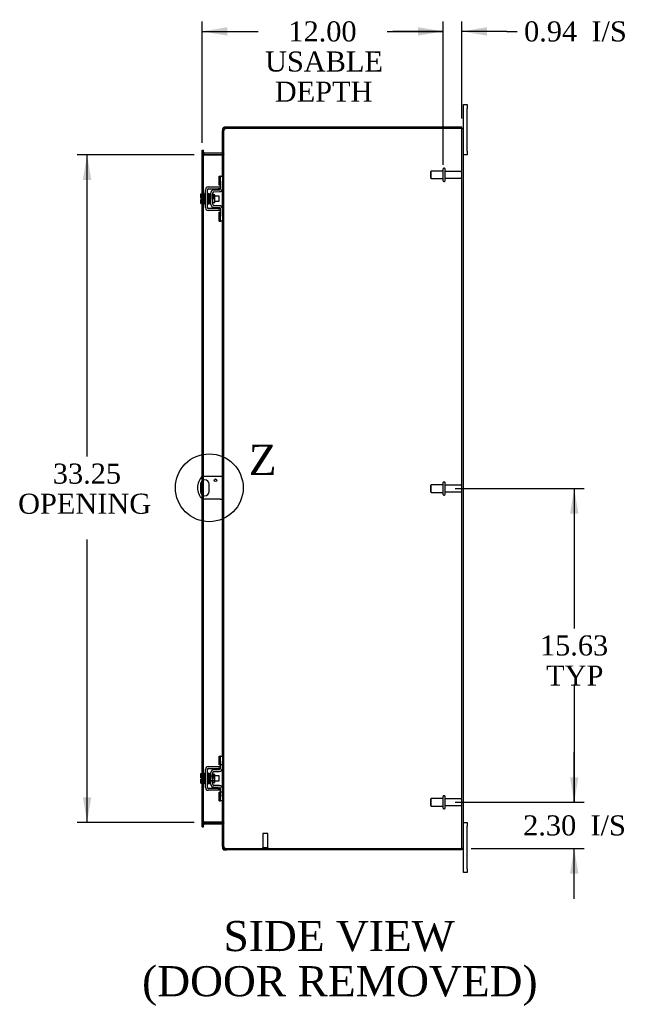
# Model space of a CAD drawing. Header units: inches. Extents: x 6 to 234, y 0 to 156.
# Tile 5 of 8: x 132 to 162, y 55 to 104. Entities that reach past the tile are written whole.
import ezdxf
from ezdxf.enums import TextEntityAlignment as Align
from ezdxf.lldxf.tags import DXFTag

# ---------------------------------------------------------------- set-up
doc = ezdxf.new("R2010")
doc.units = ezdxf.units.IN
doc.header["$MEASUREMENT"] = 0
doc.layers.get('0').update_dxf_attribs({"linetype": 'CONTINUOUS'})
for name, color, linetype in [('COM40153-1', 7, 'CONTINUOUS'), ('COM42667', 7, 'CONTINUOUS'), ('COM42780', 7, 'CONTINUOUS'), ('COM48460', 7, 'CONTINUOUS'), ('COM48509', 7, 'CONTINUOUS'), ('DEFAULT', 7, 'CONTINUOUS'), ('FET07710', 7, 'CONTINUOUS'), ('SCC19011', 7, 'CONTINUOUS'), ('SPR20265', 7, 'CONTINUOUS'), ('STD21878', 7, 'CONTINUOUS'), ('STD26094', 7, 'CONTINUOUS'), ('WAF25035', 7, 'CONTINUOUS')]:
    doc.layers.add(name, color=color, linetype=linetype)
doc.styles.add('SEACAD_TIMES_NEW_ROMAN', font='times.ttf')
tags = doc.linetypes.add('CENTER2', pattern=[1.125, 0.75, -0.125, 0.125, -0.125]).pattern_tags.tags
tags[10:11] = [DXFTag(74, 4), DXFTag(75, 0), DXFTag(340, '0'), DXFTag(46, 0.0), DXFTag(50, 0.0), DXFTag(44, 0.0), DXFTag(45, 0.0)]
tags[8:9] = [DXFTag(74, 4), DXFTag(75, 0), DXFTag(340, '0'), DXFTag(46, 0.0), DXFTag(50, 0.0), DXFTag(44, 0.0), DXFTag(45, 0.0)]
tags[6:7] = [DXFTag(74, 4), DXFTag(75, 0), DXFTag(340, '0'), DXFTag(46, 0.0), DXFTag(50, 0.0), DXFTag(44, 0.0), DXFTag(45, 0.0)]
tags[4:5] = [DXFTag(74, 4), DXFTag(75, 0), DXFTag(340, '0'), DXFTag(46, 0.0), DXFTag(50, 0.0), DXFTag(44, 0.0), DXFTag(45, 0.0)]

# ---------------------------------------------------------------- blocks, each defined once
blk = doc.blocks.new('GDIMGGROUP5')
at = {"layer": 'DEFAULT', "linetype": 'Continuous'}
for points in [[(159.329, 66.348), (158.913, 66.348), (159.121, 65.098)], [(159.329, 61.545), (159.121, 62.795), (158.913, 61.545)]]:
    blk.add_hatch(color=136, dxfattribs=at).paths.add_polyline_path(points)
at = {"layer": 'DEFAULT', "color": 136, "linetype": 'Continuous'}
for p, q in [((159.121, 65.098), (159.121, 67.598)), ((153.192, 65.098), (159.621, 65.098)), ((153.993, 62.795), (159.621, 62.795)), ((159.121, 60.295), (159.121, 62.795))]:
    blk.add_line(p, q, dxfattribs=at)
at = {"layer": 'DEFAULT', "color": 136, "linetype": 'Continuous', "style": 'SEACAD_TIMES_NEW_ROMAN'}
for s, p in [('2.30', (156.579, 64.446)), ('I/S', (159.933, 64.446))]:
    blk.add_text(s, height=1, dxfattribs=at).set_placement(p, align=Align.TOP_LEFT)
blk = doc.blocks.new('GDIMGGROUP6')
at = {"layer": 'DEFAULT', "linetype": 'Continuous'}
for points in [[(159.329, 79.473), (159.121, 80.723), (158.913, 79.473)], [(159.329, 66.348), (158.913, 66.348), (159.121, 65.098)]]:
    blk.add_hatch(color=136, dxfattribs=at).paths.add_polyline_path(points)
at = {"layer": 'DEFAULT', "color": 136, "linetype": 'Continuous'}
for p, q in [((153.192, 80.723), (159.621, 80.723)), ((159.121, 80.723), (159.121, 73.76)), ((159.121, 70.91), (159.121, 65.098)), ((153.192, 65.098), (159.621, 65.098))]:
    blk.add_line(p, q, dxfattribs=at)
at = {"layer": 'DEFAULT', "color": 136, "linetype": 'Continuous', "style": 'SEACAD_TIMES_NEW_ROMAN'}
for s, p in [('15.63', (157.415, 73.41)), ('TYP', (157.723, 71.91))]:
    blk.add_text(s, height=1, dxfattribs=at).set_placement(p, align=Align.TOP_LEFT)
blk = doc.blocks.new('GDIMGGROUP13')
at = {"layer": 'DEFAULT', "linetype": 'Continuous'}
for points in [[(141.838, 103.701), (140.588, 103.493), (141.838, 103.284)], [(151.342, 103.701), (151.342, 103.284), (152.592, 103.493)]]:
    blk.add_hatch(color=136, dxfattribs=at).paths.add_polyline_path(points)
at = {"layer": 'DEFAULT', "color": 136, "linetype": 'Continuous'}
for p, q in [((140.588, 97.943), (140.588, 103.993)), ((152.592, 96.848), (152.592, 103.993)), ((140.588, 103.493), (143.373, 103.493)), ((149.807, 103.493), (152.592, 103.493))]:
    blk.add_line(p, q, dxfattribs=at)
at = {"layer": 'DEFAULT', "color": 136, "linetype": 'Continuous', "style": 'SEACAD_TIMES_NEW_ROMAN'}
for s, p in [('12.00', (144.884, 103.993)), ('USABLE', (143.723, 102.493)), ('DEPTH', (144.208, 100.993))]:
    blk.add_text(s, height=1, dxfattribs=at).set_placement(p, align=Align.TOP_LEFT)
blk = doc.blocks.new('GDIMGGROUP20')
at = {"layer": 'DEFAULT', "linetype": 'Continuous'}
for points in [[(134.652, 96.098), (135.068, 96.098), (134.86, 97.348)], [(134.652, 65.348), (134.86, 64.098), (135.068, 65.348)]]:
    blk.add_hatch(color=136, dxfattribs=at).paths.add_polyline_path(points)
at = {"layer": 'DEFAULT', "color": 136, "linetype": 'Continuous'}
for p, q in [((140.196, 97.348), (134.36, 97.348)), ((134.86, 82.318), (134.86, 97.348)), ((134.86, 64.098), (134.86, 78.183)), ((140.196, 64.098), (134.36, 64.098))]:
    blk.add_line(p, q, dxfattribs=at)
at = {"layer": 'DEFAULT', "color": 136, "linetype": 'Continuous', "style": 'SEACAD_TIMES_NEW_ROMAN'}
for s, p in [('33.25', (133.154, 81.968)), ('OPENING ', (131.424, 80.468))]:
    blk.add_text(s, height=1, dxfattribs=at).set_placement(p, align=Align.TOP_LEFT)
blk = doc.blocks.new('GDIMGGROUP26')
at = {"layer": 'DEFAULT', "linetype": 'Continuous'}
for points in [[(151.342, 103.701), (151.342, 103.284), (152.592, 103.493)], [(154.779, 103.701), (153.529, 103.493), (154.779, 103.284)]]:
    blk.add_hatch(color=136, dxfattribs=at).paths.add_polyline_path(points)
at = {"layer": 'DEFAULT', "color": 136, "linetype": 'Continuous'}
for p, q in [((152.592, 96.848), (152.592, 103.993)), ((153.529, 99.151), (153.529, 103.993)), ((152.592, 103.493), (150.092, 103.493)), ((155.774, 103.493), (153.529, 103.493)), ((155.774, 103.493), (156.274, 103.493))]:
    blk.add_line(p, q, dxfattribs=at)
at = {"layer": 'DEFAULT', "color": 136, "linetype": 'Continuous', "style": 'SEACAD_TIMES_NEW_ROMAN'}
for s, p in [('0.94', (156.624, 103.993)), ('I/S', (159.978, 103.993))]:
    blk.add_text(s, height=1, dxfattribs=at).set_placement(p, align=Align.TOP_LEFT)
blk = doc.blocks.new('SE1')
at = {"color": 136, "linetype": 'Continuous', "style": 'SEACAD_TIMES_NEW_ROMAN'}
blk.add_text('Z', height=1.5, dxfattribs=at).set_placement((142.913, 82.901), align=Align.TOP_LEFT)
blk = doc.blocks.new('SE')
at = {"layer": 'DEFAULT', "color": 7, "linetype": 'CENTER2'}
blk.add_circle((140.945, 80.763), 1.689, dxfattribs=at)
at = {"layer": 'DEFAULT'}
blk.add_blockref('SE1', (0, 0), dxfattribs=at)

msp = doc.modelspace()

# ---------------------------------------------------------------- linework, layer by layer
at = {"layer": 'COM40153-1', "color": 7}
for p, q in [((140.508, 80.944), (140.508, 80.581)), ((141.493, 81.325), (140.605, 81.325)), ((140.945, 80.581), (140.945, 80.944)), ((141.601, 81.325), (141.493, 81.325)), ((141.493, 80.2), (140.605, 80.2)), ((141.493, 80.2), (141.601, 80.2))]:
    msp.add_line(p, q, dxfattribs=at)
msp.add_circle((141.257, 81.138), 0.0625, dxfattribs=at)
for centre, radius, start, end in [((141.101, 80.763), 0.75, 131.4096, 228.5904), ((140.726, 80.944), 0.218, 0, 180), ((140.726, 80.581), 0.218, 180, 0)]:
    msp.add_arc(centre, radius, start, end, dxfattribs=at)
at = {"layer": 'COM42667', "color": 7}
for p, q in [((140.898, 95.75), (141.381, 95.75)), ((140.898, 95.655), (141.381, 95.655)), ((141.381, 95.75), (141.506, 95.75)), ((141.506, 95.655), (141.381, 95.655)), ((140.755, 94.715), (140.755, 95.607)), ((140.85, 94.715), (140.85, 95.607)), ((141.381, 94.667), (140.898, 94.667)), ((141.381, 94.667), (141.506, 94.667)), ((141.381, 94.572), (140.898, 94.572)), ((141.506, 94.572), (141.381, 94.572)), ((140.755, 65.839), (140.755, 66.731)), ((140.85, 65.839), (140.85, 66.731)), ((140.898, 66.874), (141.381, 66.874)), ((140.898, 66.779), (141.381, 66.779)), ((141.381, 66.874), (141.506, 66.874)), ((141.506, 66.779), (141.381, 66.779)), ((141.381, 65.791), (140.898, 65.791)), ((141.381, 65.791), (141.506, 65.791)), ((141.381, 65.696), (140.898, 65.696)), ((141.506, 65.696), (141.381, 65.696))]:
    msp.add_line(p, q, dxfattribs=at)
for centre, radius, start, end in [((140.898, 95.607), 0.143, 90, 180), ((140.898, 95.607), 0.048, 90, 180), ((140.898, 94.715), 0.143, 180, 270), ((140.898, 94.715), 0.048, 180, 270), ((140.898, 66.731), 0.143, 90, 180), ((140.898, 66.731), 0.048, 90, 180), ((140.898, 65.839), 0.143, 180, 270), ((140.898, 65.839), 0.048, 180, 270)]:
    msp.add_arc(centre, radius, start, end, dxfattribs=at)
at = {"layer": 'COM42780', "color": 7}
for p, q in [((141.442, 95.839), (141.442, 96.276)), ((141.442, 96.276), (141.492, 96.276)), ((141.506, 96.276), (141.492, 96.276)), ((141.506, 96.026), (141.506, 96.276)), ((141.506, 96.276), (141.601, 96.276)), ((141.601, 96.23), (141.601, 96.026)), ((141.492, 95.839), (141.442, 95.839)), ((141.492, 95.839), (141.506, 95.839)), ((141.506, 95.654), (141.506, 96.026)), ((141.601, 95.654), (141.601, 96.026)), ((141.029, 94.864), (141.029, 95.458)), ((141.124, 94.864), (141.124, 95.458)), ((141.219, 95.356), (141.153, 95.356)), ((141.169, 95.601), (141.459, 95.606)), ((141.171, 95.506), (141.46, 95.511)), ((141.219, 94.966), (141.219, 95.356)), ((141.124, 94.966), (141.219, 94.966)), ((141.459, 94.716), (141.169, 94.721)), ((141.46, 94.811), (141.171, 94.816)), ((141.506, 94.296), (141.506, 94.668)), ((141.601, 94.296), (141.601, 94.668)), ((141.442, 94.046), (141.442, 94.483)), ((141.442, 94.483), (141.492, 94.483)), ((141.506, 94.483), (141.492, 94.483)), ((141.506, 94.046), (141.506, 94.296)), ((141.601, 94.296), (141.601, 94.092)), ((141.442, 94.046), (141.492, 94.046)), ((141.492, 94.046), (141.506, 94.046)), ((141.601, 94.046), (141.506, 94.046)), ((141.442, 66.963), (141.442, 67.4)), ((141.442, 67.4), (141.492, 67.4)), ((141.506, 67.4), (141.492, 67.4)), ((141.506, 67.15), (141.506, 67.4)), ((141.506, 67.4), (141.601, 67.4)), ((141.509, 66.963), (141.509, 67.4)), ((141.601, 67.354), (141.601, 67.15)), ((141.169, 66.725), (141.459, 66.73)), ((141.492, 66.963), (141.442, 66.963)), ((141.492, 66.963), (141.506, 66.963)), ((141.506, 66.778), (141.506, 67.15)), ((141.601, 66.963), (141.506, 66.963)), ((141.601, 66.778), (141.601, 67.15)), ((141.029, 65.988), (141.029, 66.582)), ((141.029, 66.41), (141.219, 66.41)), ((141.219, 66.391), (141.029, 66.391)), ((141.124, 65.988), (141.124, 66.582)), ((141.153, 66.48), (141.124, 66.48)), ((141.219, 66.48), (141.153, 66.48)), ((141.171, 66.63), (141.46, 66.635)), ((141.219, 66.09), (141.219, 66.48)), ((141.029, 66.178), (141.219, 66.178)), ((141.029, 66.16), (141.219, 66.16)), ((141.124, 66.09), (141.219, 66.09)), ((141.459, 65.84), (141.169, 65.845)), ((141.46, 65.935), (141.171, 65.94)), ((141.506, 65.42), (141.506, 65.792)), ((141.601, 65.42), (141.601, 65.792)), ((141.442, 65.17), (141.442, 65.607)), ((141.442, 65.607), (141.492, 65.607)), ((141.506, 65.607), (141.492, 65.607)), ((141.601, 65.607), (141.506, 65.607)), ((141.507, 65.475), (141.506, 65.475)), ((141.507, 65.445), (141.506, 65.445)), ((141.506, 65.17), (141.506, 65.42)), ((141.507, 65.366), (141.506, 65.366)), ((141.507, 65.36), (141.506, 65.36)), ((141.507, 65.335), (141.506, 65.335)), ((141.507, 65.301), (141.506, 65.301)), ((141.507, 65.475), (141.507, 65.36)), ((141.507, 65.36), (141.507, 65.335)), ((141.507, 65.335), (141.507, 65.301)), ((141.509, 65.17), (141.509, 65.607)), ((141.601, 65.42), (141.601, 65.216)), ((141.442, 65.17), (141.492, 65.17)), ((141.492, 65.17), (141.506, 65.17)), ((141.601, 65.17), (141.506, 65.17))]:
    msp.add_line(p, q, dxfattribs=at)
for centre, radius, start, end in [((141.458, 95.654), 0.048, 271, 0), ((141.458, 95.654), 0.143, 271, 0), ((141.172, 95.458), 0.143, 91, 180), ((141.172, 95.458), 0.048, 91, 180), ((141.172, 94.864), 0.143, 180, 269), ((141.172, 94.864), 0.048, 180, 269), ((141.458, 94.668), 0.048, 0, 89), ((141.458, 94.668), 0.143, 0, 89), ((141.172, 66.582), 0.143, 91, 180), ((141.458, 66.778), 0.048, 271, 0), ((141.458, 66.778), 0.143, 271, 0), ((141.172, 66.582), 0.048, 91, 180), ((141.172, 65.988), 0.143, 180, 269), ((141.172, 65.988), 0.048, 180, 269), ((141.458, 65.792), 0.048, 0, 89), ((141.458, 65.792), 0.143, 0, 89)]:
    msp.add_arc(centre, radius, start, end, dxfattribs=at)
at = {"layer": 'COM48460', "color": 7}
for p, q in [((141.673, 98.546), (141.679, 98.579)), ((153.493, 98.651), (141.827, 98.651)), ((153.493, 98.651), (153.601, 98.651)), ((153.529, 62.795), (153.529, 98.651)), ((153.601, 62.795), (153.601, 98.651)), ((141.673, 98.546), (141.601, 98.546)), ((141.601, 96.23), (141.601, 98.546)), ((141.673, 62.9), (141.673, 98.546)), ((140.588, 97.443), (140.588, 97.483)), ((140.66, 97.483), (140.588, 97.483)), ((140.588, 95.402), (140.588, 97.443)), ((140.66, 97.408), (140.588, 97.408)), ((140.684, 97.323), (140.659, 97.323)), ((140.66, 97.483), (140.66, 97.443)), ((140.66, 95.402), (140.66, 97.443)), ((140.684, 97.323), (140.696, 97.323)), ((141.565, 97.323), (140.696, 97.323)), ((141.565, 97.323), (141.575, 97.323)), ((141.575, 97.323), (141.595, 97.323)), ((141.601, 97.397), (141.673, 97.397)), ((141.601, 94.668), (141.601, 95.654)), ((140.588, 95.195), (140.588, 95.402)), ((140.588, 95.127), (140.588, 95.195)), ((140.66, 94.92), (140.66, 95.402)), ((140.588, 94.92), (140.588, 95.127)), ((140.588, 81.31), (140.588, 94.92)), ((140.66, 81.325), (140.66, 94.92)), ((141.601, 67.354), (141.601, 94.092)), ((140.588, 81.114), (140.588, 81.31)), ((140.588, 80.412), (140.588, 81.114)), ((140.66, 81.153), (140.66, 81.325)), ((140.66, 80.373), (140.66, 81.153)), ((140.588, 80.216), (140.588, 80.412)), ((140.588, 66.526), (140.588, 80.216)), ((140.66, 80.2), (140.66, 80.373)), ((140.66, 66.526), (140.66, 80.2)), ((141.601, 65.792), (141.601, 66.778)), ((140.588, 66.319), (140.588, 66.526)), ((140.588, 66.251), (140.588, 66.319)), ((140.588, 66.044), (140.588, 66.251)), ((140.66, 66.044), (140.66, 66.526)), ((140.588, 64.003), (140.588, 66.044)), ((140.66, 64.003), (140.66, 66.044)), ((141.601, 62.9), (141.601, 65.216)), ((140.66, 64.038), (140.588, 64.038)), ((140.588, 63.963), (140.588, 64.003)), ((140.588, 63.963), (140.66, 63.963)), ((140.684, 64.123), (140.659, 64.123)), ((140.66, 64.003), (140.66, 63.963)), ((140.696, 64.123), (140.684, 64.123)), ((140.696, 64.123), (141.565, 64.123)), ((141.575, 64.123), (141.565, 64.123)), ((141.575, 64.123), (141.595, 64.123)), ((141.601, 64.049), (141.673, 64.049)), ((141.673, 62.9), (141.601, 62.9)), ((141.679, 62.867), (141.673, 62.9)), ((141.827, 62.795), (153.493, 62.795)), ((153.601, 62.795), (153.493, 62.795))]:
    msp.add_line(p, q, dxfattribs=at)
for centre, radius, start, end in [((141.648, 98.542), 0.0474, 129.5351, 175.4044), ((141.755, 98.407), 0.219, 101.9896, 128.4732), ((141.77, 98.546), 0.0967, 128.9792, 160.4725), ((141.827, 98.401), 0.25, 90, 118.1546), ((140.849, 97.415), 0.189, 182.2399, 209.1867), ((141.459, 97.405), 0.142, 324.6894, 356.6558), ((140.849, 64.031), 0.189, 150.8133, 177.7601), ((141.459, 64.04), 0.142, 3.3442, 35.3106), ((141.648, 62.904), 0.0474, 184.5956, 230.4649), ((141.77, 62.9), 0.0967, 199.5275, 231.0208), ((141.827, 63.045), 0.25, 241.8454, 270)]:
    msp.add_arc(centre, radius, start, end, dxfattribs=at)
for points, knots in [([(140.588, 97.408), (140.588, 97.401), (140.59, 97.394), (140.596, 97.38), (140.601, 97.373), (140.614, 97.358), (140.622, 97.351), (140.639, 97.337), (140.649, 97.33), (140.659, 97.323)], [0, 0, 0, 0, 0.25, 0.25, 0.5, 0.5, 0.75, 0.75, 1, 1, 1, 1]), ([(141.673, 97.397), (141.673, 97.391), (141.671, 97.385), (141.664, 97.372), (141.658, 97.366), (141.644, 97.354), (141.636, 97.348), (141.617, 97.335), (141.606, 97.329), (141.595, 97.323)], [0, 0, 0, 0, 0.25, 0.25, 0.5, 0.5, 0.75, 0.75, 1, 1, 1, 1]), ([(141.595, 97.323), (141.606, 97.329), (141.617, 97.335), (141.636, 97.348), (141.644, 97.354), (141.658, 97.366), (141.664, 97.372), (141.671, 97.385), (141.673, 97.391), (141.673, 97.397)], [0, 0, 0, 0, 0.25, 0.25, 0.5, 0.5, 0.75, 0.75, 1, 1, 1, 1]), ([(140.659, 64.123), (140.649, 64.116), (140.639, 64.109), (140.622, 64.095), (140.614, 64.087), (140.601, 64.073), (140.596, 64.066), (140.59, 64.052), (140.588, 64.045), (140.588, 64.038)], [0, 0, 0, 0, 0.25, 0.25, 0.5, 0.5, 0.75, 0.75, 1, 1, 1, 1]), ([(141.595, 64.123), (141.606, 64.117), (141.617, 64.11), (141.636, 64.098), (141.644, 64.092), (141.658, 64.08), (141.664, 64.073), (141.671, 64.061), (141.673, 64.055), (141.673, 64.049)], [0, 0, 0, 0, 0.25, 0.25, 0.5, 0.5, 0.75, 0.75, 1, 1, 1, 1]), ([(141.673, 64.049), (141.673, 64.055), (141.671, 64.061), (141.664, 64.073), (141.658, 64.08), (141.644, 64.092), (141.636, 64.098), (141.617, 64.11), (141.606, 64.117), (141.595, 64.123)], [0, 0, 0, 0, 0.25, 0.25, 0.5, 0.5, 0.75, 0.75, 1, 1, 1, 1]), ([(141.618, 62.867), (141.619, 62.866), (141.621, 62.864), (141.625, 62.861), (141.629, 62.858), (141.634, 62.855), (141.638, 62.852), (141.643, 62.849), (141.649, 62.847), (141.657, 62.843), (141.667, 62.839), (141.679, 62.834), (141.69, 62.83), (141.699, 62.827), (141.706, 62.825), (141.709, 62.825)], [0, 0, 0, 0, 0.058508, 0.117588, 0.177234, 0.23744, 0.298196, 0.359495, 0.421327, 0.483683, 0.609872, 0.738031, 0.824554, 0.911887, 1, 1, 1, 1])]:
    msp.add_open_spline(points, degree=3, knots=knots, dxfattribs=at)
at = {"layer": 'COM48509', "color": 7}
for p, q in [((141.601, 98.615), (141.601, 98.546)), ((141.673, 98.615), (141.601, 98.615)), ((141.679, 98.634), (141.673, 98.615)), ((141.673, 98.615), (141.673, 98.546)), ((141.709, 98.651), (141.709, 98.723)), ((141.827, 98.723), (141.709, 98.723)), ((141.827, 98.651), (141.709, 98.651)), ((153.529, 98.723), (141.827, 98.723)), ((153.529, 98.651), (153.529, 98.723)), ((140.588, 97.578), (140.66, 97.578)), ((140.588, 97.507), (140.588, 97.578)), ((140.588, 97.483), (140.588, 97.507)), ((140.66, 97.456), (140.588, 97.456)), ((140.666, 97.371), (140.659, 97.354)), ((140.66, 97.507), (140.66, 97.578)), ((140.66, 97.483), (140.66, 97.507)), ((140.684, 97.422), (140.666, 97.371)), ((141.565, 97.42), (140.696, 97.42)), ((141.565, 97.348), (140.696, 97.348)), ((141.575, 97.421), (141.593, 97.359)), ((141.593, 97.359), (141.595, 97.352)), ((141.601, 97.456), (141.673, 97.456)), ((140.66, 63.99), (140.588, 63.99)), ((140.588, 63.939), (140.588, 63.963)), ((140.588, 63.868), (140.588, 63.939)), ((140.588, 63.868), (140.66, 63.868)), ((140.666, 64.074), (140.659, 64.092)), ((140.66, 63.939), (140.66, 63.963)), ((140.66, 63.868), (140.66, 63.939)), ((140.684, 64.024), (140.666, 64.074)), ((140.696, 64.098), (141.565, 64.098)), ((140.696, 64.026), (141.565, 64.026)), ((141.575, 64.025), (141.593, 64.087)), ((141.593, 64.087), (141.595, 64.094)), ((141.601, 63.99), (141.673, 63.99)), ((141.601, 62.9), (141.601, 62.831)), ((141.673, 62.831), (141.601, 62.831)), ((141.673, 62.9), (141.673, 62.831)), ((141.673, 62.831), (141.679, 62.812)), ((141.709, 62.795), (141.709, 62.723)), ((141.709, 62.795), (141.827, 62.795)), ((153.529, 62.795), (153.529, 62.723)), ((141.709, 62.723), (141.827, 62.723)), ((153.529, 62.723), (141.827, 62.723))]:
    msp.add_line(p, q, dxfattribs=at)
for centre, radius, start, end in [((141.709, 98.615), 0.108, 147.3569, 180), ((141.709, 98.615), 0.108, 90, 147.3569), ((141.709, 98.615), 0.036, 90, 147.3569), ((140.696, 97.456), 0.108, 180, 250.2179), ((140.696, 97.456), 0.108, 250.2179, 257.0013), ((140.696, 97.456), 0.036, 180, 250.2179), ((140.696, 97.456), 0.108, 257.0013, 270), ((140.696, 97.456), 0.036, 250.2179, 270), ((141.565, 97.456), 0.036, 270, 286.2205), ((141.565, 97.456), 0.108, 270, 286.2205), ((141.565, 97.456), 0.036, 286.2205, 0), ((141.565, 97.456), 0.108, 286.2205, 360), ((140.696, 63.99), 0.108, 109.7821, 180), ((140.696, 63.99), 0.108, 102.9987, 109.7821), ((140.696, 63.99), 0.036, 109.7821, 180), ((140.696, 63.99), 0.108, 90, 102.9987), ((140.696, 63.99), 0.036, 90, 109.7821), ((141.565, 63.99), 0.108, 73.7795, 90), ((141.565, 63.99), 0.036, 73.7795, 90), ((141.565, 63.99), 0.036, 0, 73.7795), ((141.565, 63.99), 0.108, 0, 73.7795), ((141.709, 62.831), 0.108, 180, 212.6431), ((141.709, 62.831), 0.108, 212.6431, 270), ((141.709, 62.831), 0.036, 212.6431, 270)]:
    msp.add_arc(centre, radius, start, end, dxfattribs=at)
at = {"layer": 'FET07710', "color": 7}
for p, q in [((153.601, 99.66), (153.601, 99.848)), ((153.601, 99.848), (153.788, 99.848)), ((153.601, 98.651), (153.601, 99.66)), ((153.788, 99.848), (153.788, 99.66)), ((153.788, 97.535), (153.788, 99.66)), ((153.788, 97.348), (153.601, 97.348)), ((153.788, 97.535), (153.788, 97.348)), ((153.601, 64.098), (153.788, 64.098)), ((153.788, 64.098), (153.788, 63.91)), ((153.788, 61.785), (153.788, 63.91)), ((153.601, 61.785), (153.601, 62.795)), ((153.601, 61.598), (153.601, 61.785)), ((153.788, 61.598), (153.601, 61.598)), ((153.788, 61.785), (153.788, 61.598))]:
    msp.add_line(p, q, dxfattribs=at)
at = {"layer": 'SCC19011', "color": 7}
for p, q in [((140.529, 95.402), (140.71, 95.402)), ((140.529, 95.27), (140.529, 95.402)), ((140.529, 95.27), (140.71, 95.27)), ((140.529, 95.195), (140.529, 95.27)), ((140.624, 95.195), (140.529, 95.195)), ((140.624, 95.127), (140.624, 95.195)), ((140.874, 95.283), (140.85, 95.283)), ((140.923, 95.283), (140.909, 95.283)), ((140.973, 95.283), (140.958, 95.283)), ((141.023, 95.283), (141.008, 95.283)), ((141.442, 95.283), (141.219, 95.283)), ((141.442, 95.039), (141.442, 95.283)), ((140.529, 95.052), (140.529, 95.127)), ((140.624, 95.127), (140.529, 95.127)), ((140.529, 95.052), (140.71, 95.052)), ((140.529, 94.92), (140.529, 95.052)), ((140.529, 94.92), (140.71, 94.92)), ((140.85, 95.039), (140.882, 95.039)), ((140.917, 95.039), (140.932, 95.039)), ((140.967, 95.039), (140.983, 95.039)), ((141.018, 95.039), (141.029, 95.039)), ((141.219, 95.039), (141.442, 95.039)), ((140.529, 66.526), (140.71, 66.526)), ((140.529, 66.394), (140.529, 66.526)), ((140.529, 66.394), (140.71, 66.394)), ((140.529, 66.319), (140.529, 66.394)), ((140.624, 66.319), (140.529, 66.319)), ((140.529, 66.176), (140.529, 66.251)), ((140.624, 66.251), (140.529, 66.251)), ((140.624, 66.251), (140.624, 66.319)), ((140.874, 66.407), (140.85, 66.407)), ((140.923, 66.407), (140.909, 66.407)), ((140.973, 66.407), (140.958, 66.407)), ((141.023, 66.407), (141.008, 66.407)), ((141.442, 66.407), (141.219, 66.407)), ((141.442, 66.163), (141.442, 66.407)), ((140.529, 66.176), (140.71, 66.176)), ((140.529, 66.044), (140.529, 66.176)), ((140.529, 66.044), (140.71, 66.044)), ((140.85, 66.163), (140.882, 66.163)), ((140.917, 66.163), (140.932, 66.163)), ((140.967, 66.163), (140.983, 66.163)), ((141.018, 66.163), (141.029, 66.163)), ((141.219, 66.163), (141.442, 66.163))]:
    msp.add_line(p, q, dxfattribs=at)
at = {"layer": 'SPR20265', "color": 7}
for p, q in [((141.128, 95.161), (141.163, 95.161)), ((141.128, 66.285), (141.163, 66.285))]:
    msp.add_line(p, q, dxfattribs=at)
for centre, radius, start, end in [((145.832, 94.982), 4.985, 175.1825, 176.5376), ((140.983, 95.386), 0.0181, 0.2962, 180.6354), ((145.801, 94.983), 4.919, 179.5817, 179.9446), ((145.832, 66.106), 4.985, 175.1825, 176.5376), ((140.983, 66.51), 0.0181, 0.2962, 180.6354), ((145.801, 66.107), 4.919, 179.5817, 179.9446)]:
    msp.add_arc(centre, radius, start, end, dxfattribs=at)
for centre in [(140.864, 94.988), (140.864, 66.112)]:
    msp.add_ellipse(centre, major_axis=(-0.0175, 0), ratio=0.707107, start_param=0.666946, end_param=5.616239, dxfattribs=at)
for points, knots in [([(140.9, 95.403), (140.9, 95.403), (140.9, 95.405), (140.899, 95.407), (140.898, 95.41), (140.897, 95.412), (140.895, 95.415), (140.892, 95.417), (140.889, 95.418), (140.884, 95.419), (140.878, 95.419), (140.871, 95.415), (140.865, 95.407), (140.864, 95.401), (140.864, 95.397)], [0.0247586, 0.0247586, 0.0247586, 0.0247586, 0.0394799, 0.0780267, 0.1170502, 0.1577954, 0.2011902, 0.2478129, 0.2979655, 0.3517973, 0.4729948, 0.6248981, 0.8034762, 1, 1, 1, 1]), ([(140.866, 95.398), (140.866, 95.398), (140.868, 95.395), (140.87, 95.365), (140.873, 95.31), (140.875, 95.255), (140.876, 95.208), (140.878, 95.158), (140.88, 95.107), (140.881, 95.058), (140.883, 95.012), (140.885, 94.973), (140.887, 94.944), (140.889, 94.925), (140.89, 94.923), (140.891, 94.922)], [0.041658, 0.041658, 0.041658, 0.041658, 0.1062331, 0.2177365, 0.3345116, 0.3951575, 0.4571173, 0.5204025, 0.5850154, 0.650919, 0.7181243, 0.7866617, 0.856475, 0.927577, 0.9945625, 0.9945625, 0.9945625, 0.9945625]), ([(140.925, 94.926), (140.924, 94.928), (140.923, 94.933), (140.92, 94.977), (140.917, 95.036), (140.915, 95.094), (140.914, 95.143), (140.912, 95.193), (140.91, 95.244), (140.908, 95.291), (140.907, 95.334), (140.905, 95.369), (140.903, 95.393), (140.901, 95.404), (140.9, 95.405), (140.9, 95.404)], [0.0084013, 0.0084013, 0.0084013, 0.0084013, 0.1047673, 0.2149815, 0.3308118, 0.3911182, 0.4528716, 0.5160814, 0.5807303, 0.6468516, 0.7144807, 0.783578, 0.8541849, 0.926338, 0.9626406, 0.9626406, 0.9626406, 0.9626406]), ([(140.915, 95.396), (140.914, 95.391), (140.911, 95.37), (140.909, 95.328), (140.908, 95.301), (140.908, 95.299)], [0.1075026, 0.1075026, 0.1075026, 0.1075026, 0.219859, 0.336958, 0.3455788, 0.3455788, 0.3455788, 0.3455788]), ([(140.953, 95.386), (140.952, 95.392), (140.951, 95.398), (140.944, 95.407), (140.938, 95.41), (140.934, 95.411), (140.93, 95.411), (140.927, 95.41), (140.923, 95.408), (140.92, 95.405), (140.918, 95.401), (140.916, 95.397), (140.916, 95.395), (140.916, 95.393)], [0, 0, 0, 0, 0.337377, 0.476585, 0.593946, 0.643993, 0.690857, 0.738213, 0.787078, 0.837877, 0.890521, 0.944659, 1, 1, 1, 1]), ([(140.917, 95.388), (140.918, 95.38), (140.92, 95.365), (140.923, 95.31), (140.925, 95.24), (140.928, 95.16), (140.931, 95.08), (140.934, 95.01), (140.936, 94.957), (140.938, 94.942), (140.939, 94.934)], [0, 0, 0, 0, 0.125356, 0.250547, 0.375714, 0.500726, 0.625702, 0.75054, 0.875328, 1, 1, 1, 1]), ([(140.974, 94.936), (140.973, 94.944), (140.971, 94.958), (140.968, 95.011), (140.966, 95.08), (140.963, 95.16), (140.96, 95.24), (140.958, 95.311), (140.955, 95.366), (140.953, 95.382), (140.952, 95.39)], [0, 0, 0, 0, 0.123677, 0.247763, 0.372182, 0.497025, 0.622181, 0.747773, 0.873664, 1, 1, 1, 1]), ([(140.965, 95.388), (140.964, 95.385), (140.963, 95.379), (140.96, 95.34), (140.959, 95.308), (140.958, 95.296)], [0, 0, 0, 0, 0.1069729, 0.2190176, 0.2772299, 0.2772299, 0.2772299, 0.2772299]), ([(140.966, 95.384), (140.967, 95.382), (140.968, 95.377), (140.971, 95.333), (140.974, 95.264), (140.977, 95.19), (140.979, 95.128), (140.981, 95.081), (140.983, 95.037), (140.984, 94.998), (140.986, 94.967), (140.988, 94.945), (140.99, 94.936), (140.991, 94.936), (140.991, 94.936)], [0.0031575, 0.0031575, 0.0031575, 0.0031575, 0.106276, 0.2177664, 0.3343795, 0.4562757, 0.5195077, 0.5840716, 0.6500082, 0.7172741, 0.7858907, 0.8559002, 0.9272657, 0.9562295, 0.9562295, 0.9562295, 0.9562295]), ([(141.025, 94.944), (141.024, 94.944), (141.023, 94.946), (141.021, 94.972), (141.018, 95.02), (141.016, 95.071), (141.015, 95.114), (141.013, 95.161), (141.011, 95.209), (141.01, 95.255), (141.008, 95.299), (141.006, 95.336), (141.004, 95.365), (141.002, 95.385), (141.001, 95.387), (141, 95.388)], [0.0493682, 0.0493682, 0.0493682, 0.0493682, 0.1041505, 0.2141198, 0.3297994, 0.3901531, 0.4519694, 0.5152557, 0.5800319, 0.6463064, 0.7140466, 0.7832821, 0.8540388, 0.9262663, 0.9997798, 0.9997798, 0.9997798, 0.9997798]), ([(141.029, 95.395), (141.027, 95.395), (141.021, 95.393), (141.015, 95.383), (141.014, 95.372), (141.011, 95.347), (141.009, 95.316), (141.008, 95.298), (141.008, 95.291)], [0.5049436, 0.5049436, 0.5049436, 0.5049436, 0.5126381, 0.5301382, 0.5631975, 0.6133029, 0.6453829, 0.6655854, 0.6655854, 0.6655854, 0.6655854]), ([(141.019, 95.368), (141.018, 95.367), (141.019, 95.361), (141.021, 95.337), (141.023, 95.299), (141.024, 95.256), (141.026, 95.202), (141.028, 95.16), (141.029, 95.137), (141.029, 95.134)], [0.5252176, 0.5252176, 0.5252176, 0.5252176, 0.5500519, 0.604828, 0.6390024, 0.6775462, 0.720453, 0.7677407, 0.7732337, 0.7732337, 0.7732337, 0.7732337]), ([(141.151, 95.363), (141.15, 95.364), (141.15, 95.367), (141.149, 95.371), (141.146, 95.374), (141.143, 95.377), (141.14, 95.379), (141.135, 95.38), (141.129, 95.38), (141.126, 95.379), (141.124, 95.378)], [0, 0, 0, 0, 0.0589773, 0.1211115, 0.1849679, 0.2490189, 0.31194, 0.3728411, 0.4898099, 0.5959107, 0.5959107, 0.5959107, 0.5959107]), ([(141.124, 95.258), (141.124, 95.252), (141.125, 95.234), (141.126, 95.202), (141.127, 95.176), (141.128, 95.161)], [0.6947964, 0.6947964, 0.6947964, 0.6947964, 0.7496304, 0.874808, 1, 1, 1, 1]), ([(141.163, 95.161), (141.162, 95.176), (141.161, 95.202), (141.16, 95.243), (141.158, 95.279), (141.156, 95.311), (141.155, 95.337), (141.153, 95.355), (141.151, 95.364), (141.151, 95.365), (141.15, 95.365)], [0, 0, 0, 0, 0.1236932, 0.2477957, 0.3722334, 0.4970307, 0.6222178, 0.7477992, 0.8737106, 0.9604174, 0.9604174, 0.9604174, 0.9604174]), ([(140.89, 94.924), (140.89, 94.923), (140.89, 94.92), (140.892, 94.916), (140.894, 94.913), (140.898, 94.909), (140.904, 94.906), (140.911, 94.906), (140.918, 94.909), (140.923, 94.914), (140.926, 94.92), (140.926, 94.923), (140.926, 94.925)], [0, 0, 0, 0, 0.065589, 0.134096, 0.204, 0.273642, 0.405923, 0.527776, 0.652215, 0.775569, 0.89228, 1, 1, 1, 1]), ([(140.926, 94.922), (140.927, 94.926), (140.928, 94.934), (140.931, 94.976), (140.932, 95.01), (140.933, 95.023)], [0, 0, 0, 0, 0.1087369, 0.2223139, 0.2823724, 0.2823724, 0.2823724, 0.2823724]), ([(140.938, 94.938), (140.939, 94.933), (140.94, 94.927), (140.947, 94.918), (140.953, 94.916), (140.957, 94.915), (140.961, 94.915), (140.964, 94.916), (140.968, 94.918), (140.971, 94.921), (140.973, 94.924), (140.975, 94.928), (140.975, 94.931), (140.975, 94.932)], [0, 0, 0, 0, 0.324319, 0.462115, 0.581304, 0.633213, 0.682431, 0.732423, 0.783847, 0.836789, 0.89085, 0.94542, 1, 1, 1, 1]), ([(140.976, 94.932), (140.977, 94.936), (140.98, 94.959), (140.982, 95.001), (140.983, 95.028), (140.983, 95.03)], [0.1089671, 0.1089671, 0.1089671, 0.1089671, 0.2224256, 0.3403895, 0.3502806, 0.3502806, 0.3502806, 0.3502806]), ([(140.991, 94.937), (140.991, 94.936), (140.991, 94.935), (140.992, 94.932), (140.994, 94.929), (140.996, 94.927), (140.999, 94.925), (141.002, 94.923), (141.007, 94.922), (141.013, 94.923), (141.02, 94.927), (141.026, 94.936), (141.027, 94.942), (141.027, 94.946)], [0.0423433, 0.0423433, 0.0423433, 0.0423433, 0.0780693, 0.1166064, 0.1566075, 0.1991192, 0.2448555, 0.2942488, 0.3475582, 0.468612, 0.6213089, 0.801496, 1, 1, 1, 1]), ([(141.124, 94.949), (141.126, 94.952), (141.127, 94.957), (141.127, 94.963), (141.128, 94.965)], [0.53014438, 0.53014438, 0.53014438, 0.53014438, 0.5577634, 0.56769365, 0.56769365, 0.56769365, 0.56769365]), ([(140.9, 66.527), (140.9, 66.527), (140.9, 66.529), (140.899, 66.531), (140.898, 66.534), (140.897, 66.536), (140.895, 66.539), (140.892, 66.541), (140.889, 66.542), (140.884, 66.543), (140.878, 66.543), (140.871, 66.539), (140.865, 66.531), (140.864, 66.525), (140.864, 66.521)], [0.0247586, 0.0247586, 0.0247586, 0.0247586, 0.0394799, 0.0780267, 0.1170502, 0.1577954, 0.2011902, 0.2478129, 0.2979655, 0.3517973, 0.4729948, 0.6248981, 0.8034762, 1, 1, 1, 1]), ([(140.866, 66.522), (140.866, 66.522), (140.868, 66.519), (140.87, 66.489), (140.873, 66.434), (140.875, 66.379), (140.876, 66.332), (140.878, 66.282), (140.88, 66.231), (140.881, 66.182), (140.883, 66.136), (140.885, 66.097), (140.887, 66.068), (140.889, 66.049), (140.89, 66.047), (140.891, 66.046)], [0.041658, 0.041658, 0.041658, 0.041658, 0.1062331, 0.2177365, 0.3345116, 0.3951575, 0.4571173, 0.5204025, 0.5850154, 0.650919, 0.7181243, 0.7866617, 0.856475, 0.927577, 0.9945625, 0.9945625, 0.9945625, 0.9945625]), ([(140.925, 66.05), (140.924, 66.052), (140.923, 66.057), (140.92, 66.101), (140.917, 66.16), (140.915, 66.218), (140.914, 66.267), (140.912, 66.317), (140.91, 66.368), (140.908, 66.415), (140.907, 66.458), (140.905, 66.493), (140.903, 66.517), (140.901, 66.528), (140.9, 66.529), (140.9, 66.528)], [0.0084013, 0.0084013, 0.0084013, 0.0084013, 0.1047673, 0.2149815, 0.3308118, 0.3911182, 0.4528716, 0.5160814, 0.5807303, 0.6468516, 0.7144807, 0.783578, 0.8541849, 0.926338, 0.9626406, 0.9626406, 0.9626406, 0.9626406]), ([(140.915, 66.52), (140.914, 66.515), (140.911, 66.494), (140.909, 66.452), (140.908, 66.425), (140.908, 66.423)], [0.1075026, 0.1075026, 0.1075026, 0.1075026, 0.219859, 0.336958, 0.3455788, 0.3455788, 0.3455788, 0.3455788]), ([(140.953, 66.51), (140.952, 66.516), (140.951, 66.522), (140.944, 66.531), (140.938, 66.534), (140.934, 66.535), (140.93, 66.535), (140.927, 66.534), (140.923, 66.532), (140.92, 66.529), (140.918, 66.525), (140.916, 66.521), (140.916, 66.519), (140.916, 66.517)], [0, 0, 0, 0, 0.337377, 0.476585, 0.593946, 0.643993, 0.690857, 0.738213, 0.787078, 0.837877, 0.890521, 0.944659, 1, 1, 1, 1]), ([(140.917, 66.512), (140.918, 66.504), (140.92, 66.489), (140.923, 66.434), (140.925, 66.364), (140.928, 66.284), (140.931, 66.204), (140.934, 66.134), (140.936, 66.081), (140.938, 66.066), (140.939, 66.058)], [0, 0, 0, 0, 0.125356, 0.250547, 0.375714, 0.500726, 0.625702, 0.75054, 0.875328, 1, 1, 1, 1]), ([(140.974, 66.06), (140.973, 66.068), (140.971, 66.082), (140.968, 66.135), (140.966, 66.204), (140.963, 66.284), (140.96, 66.364), (140.958, 66.435), (140.955, 66.49), (140.953, 66.506), (140.952, 66.514)], [0, 0, 0, 0, 0.123677, 0.247763, 0.372182, 0.497025, 0.622181, 0.747773, 0.873664, 1, 1, 1, 1]), ([(140.965, 66.512), (140.964, 66.509), (140.963, 66.503), (140.96, 66.464), (140.959, 66.432), (140.958, 66.42)], [0, 0, 0, 0, 0.1069729, 0.2190176, 0.2772299, 0.2772299, 0.2772299, 0.2772299]), ([(140.966, 66.508), (140.967, 66.506), (140.968, 66.501), (140.971, 66.457), (140.974, 66.388), (140.977, 66.314), (140.979, 66.252), (140.981, 66.205), (140.983, 66.161), (140.984, 66.122), (140.986, 66.091), (140.988, 66.069), (140.99, 66.06), (140.991, 66.06), (140.991, 66.06)], [0.0031575, 0.0031575, 0.0031575, 0.0031575, 0.106276, 0.2177664, 0.3343795, 0.4562757, 0.5195077, 0.5840716, 0.6500082, 0.7172741, 0.7858907, 0.8559002, 0.9272657, 0.9562295, 0.9562295, 0.9562295, 0.9562295]), ([(141.025, 66.068), (141.024, 66.068), (141.023, 66.07), (141.021, 66.096), (141.018, 66.144), (141.016, 66.195), (141.015, 66.238), (141.013, 66.285), (141.011, 66.333), (141.01, 66.379), (141.008, 66.423), (141.006, 66.46), (141.004, 66.489), (141.002, 66.509), (141.001, 66.511), (141, 66.512)], [0.0493682, 0.0493682, 0.0493682, 0.0493682, 0.1041505, 0.2141198, 0.3297994, 0.3901531, 0.4519694, 0.5152557, 0.5800319, 0.6463064, 0.7140466, 0.7832821, 0.8540388, 0.9262663, 0.9997798, 0.9997798, 0.9997798, 0.9997798]), ([(141.029, 66.519), (141.027, 66.519), (141.021, 66.517), (141.015, 66.507), (141.014, 66.496), (141.011, 66.471), (141.009, 66.44), (141.008, 66.422), (141.008, 66.415)], [0.5049436, 0.5049436, 0.5049436, 0.5049436, 0.5126381, 0.5301382, 0.5631975, 0.6133029, 0.6453829, 0.6655854, 0.6655854, 0.6655854, 0.6655854]), ([(141.019, 66.492), (141.018, 66.491), (141.019, 66.485), (141.021, 66.461), (141.023, 66.423), (141.024, 66.38), (141.026, 66.326), (141.028, 66.284), (141.029, 66.261), (141.029, 66.258)], [0.5252176, 0.5252176, 0.5252176, 0.5252176, 0.5500519, 0.604828, 0.6390024, 0.6775462, 0.720453, 0.7677407, 0.7732337, 0.7732337, 0.7732337, 0.7732337]), ([(141.151, 66.487), (141.15, 66.488), (141.15, 66.491), (141.149, 66.495), (141.146, 66.498), (141.143, 66.501), (141.14, 66.503), (141.135, 66.504), (141.129, 66.504), (141.126, 66.503), (141.124, 66.502)], [0, 0, 0, 0, 0.0589773, 0.1211115, 0.1849679, 0.2490189, 0.31194, 0.3728411, 0.4898099, 0.5959107, 0.5959107, 0.5959107, 0.5959107]), ([(141.124, 66.382), (141.124, 66.376), (141.125, 66.358), (141.126, 66.326), (141.127, 66.3), (141.128, 66.285)], [0.6947227, 0.6947227, 0.6947227, 0.6947227, 0.7496304, 0.874808, 1, 1, 1, 1]), ([(141.163, 66.285), (141.162, 66.3), (141.161, 66.326), (141.16, 66.367), (141.158, 66.403), (141.156, 66.435), (141.155, 66.461), (141.153, 66.479), (141.151, 66.488), (141.151, 66.489), (141.15, 66.489)], [0, 0, 0, 0, 0.1236932, 0.2477957, 0.3722334, 0.4970307, 0.6222178, 0.7477992, 0.8737106, 0.9604174, 0.9604174, 0.9604174, 0.9604174]), ([(140.89, 66.048), (140.89, 66.047), (140.89, 66.044), (140.892, 66.04), (140.894, 66.037), (140.898, 66.033), (140.904, 66.03), (140.911, 66.03), (140.918, 66.033), (140.923, 66.038), (140.926, 66.044), (140.926, 66.047), (140.926, 66.049)], [0, 0, 0, 0, 0.065589, 0.134096, 0.204, 0.273642, 0.405923, 0.527776, 0.652215, 0.775569, 0.89228, 1, 1, 1, 1]), ([(140.926, 66.046), (140.927, 66.05), (140.928, 66.058), (140.931, 66.1), (140.932, 66.134), (140.933, 66.147)], [0, 0, 0, 0, 0.1087369, 0.2223139, 0.2823724, 0.2823724, 0.2823724, 0.2823724]), ([(140.938, 66.062), (140.939, 66.057), (140.94, 66.051), (140.947, 66.042), (140.953, 66.04), (140.957, 66.039), (140.961, 66.039), (140.964, 66.04), (140.968, 66.042), (140.971, 66.045), (140.973, 66.048), (140.975, 66.052), (140.975, 66.055), (140.975, 66.056)], [0, 0, 0, 0, 0.324319, 0.462115, 0.581304, 0.633213, 0.682431, 0.732423, 0.783847, 0.836789, 0.89085, 0.94542, 1, 1, 1, 1]), ([(140.976, 66.056), (140.978, 66.061), (140.98, 66.083), (140.982, 66.125), (140.983, 66.152), (140.983, 66.154)], [0.1097302, 0.1097302, 0.1097302, 0.1097302, 0.2224256, 0.3403895, 0.3502806, 0.3502806, 0.3502806, 0.3502806]), ([(140.991, 66.061), (140.991, 66.06), (140.991, 66.059), (140.992, 66.056), (140.994, 66.053), (140.996, 66.051), (140.999, 66.049), (141.002, 66.047), (141.007, 66.046), (141.013, 66.047), (141.02, 66.051), (141.026, 66.06), (141.027, 66.066), (141.027, 66.07)], [0.0423433, 0.0423433, 0.0423433, 0.0423433, 0.0780693, 0.1166064, 0.1566075, 0.1991192, 0.2448555, 0.2942488, 0.3475582, 0.468612, 0.6213089, 0.801496, 1, 1, 1, 1]), ([(141.124, 66.073), (141.126, 66.076), (141.127, 66.082), (141.128, 66.089), (141.128, 66.092)], [0.53014438, 0.53014438, 0.53014438, 0.53014438, 0.5577634, 0.5731101, 0.5731101, 0.5731101, 0.5731101])]:
    msp.add_open_spline(points, degree=3, knots=knots, dxfattribs=at)
for points in [[(141.027, 94.941), (141.028, 94.947), (141.028, 94.952), (141.029, 94.961)], [(141.027, 66.065), (141.028, 66.071), (141.028, 66.076), (141.029, 66.085)]]:
    msp.add_open_spline(points, degree=3, dxfattribs=at)
at = {"layer": 'STD21878', "color": 7}
for p, q in [((143.858, 63.545), (143.608, 63.545)), ((143.608, 63.545), (143.608, 62.826)), ((143.858, 62.826), (143.858, 63.545)), ((143.873, 62.826), (143.592, 62.826)), ((143.592, 62.826), (143.592, 62.795)), ((143.873, 62.795), (143.873, 62.826))]:
    msp.add_line(p, q, dxfattribs=at)
at = {"layer": 'STD26094', "color": 7}
for p, q in [((152.592, 96.053), (152.592, 96.643)), ((152.662, 96.673), (152.622, 96.673)), ((152.692, 96.053), (152.692, 96.643)), ((152.004, 96.535), (151.967, 96.498)), ((151.967, 96.498), (151.967, 96.198)), ((151.967, 96.198), (152.004, 96.16)), ((152.004, 96.16), (152.004, 96.535)), ((152.592, 96.535), (152.004, 96.535)), ((152.004, 96.16), (152.592, 96.16)), ((153.469, 96.513), (152.692, 96.513)), ((152.692, 96.183), (153.469, 96.183)), ((152.622, 96.023), (152.662, 96.023)), ((152.592, 80.428), (152.592, 81.018)), ((152.662, 81.048), (152.622, 81.048)), ((152.692, 80.428), (152.692, 81.018)), ((152.004, 80.91), (151.967, 80.873)), ((151.967, 80.873), (151.967, 80.573)), ((151.967, 80.573), (152.004, 80.535)), ((152.004, 80.535), (152.004, 80.91)), ((152.592, 80.91), (152.004, 80.91)), ((152.004, 80.535), (152.592, 80.535)), ((153.469, 80.888), (152.692, 80.888)), ((152.692, 80.558), (153.469, 80.558)), ((152.622, 80.398), (152.662, 80.398)), ((152.004, 65.285), (151.967, 65.248)), ((151.967, 65.248), (151.967, 64.948)), ((152.004, 64.91), (152.004, 65.285)), ((152.592, 65.285), (152.004, 65.285)), ((152.592, 64.803), (152.592, 65.393)), ((152.662, 65.423), (152.622, 65.423)), ((152.692, 64.803), (152.692, 65.393)), ((153.469, 65.263), (152.692, 65.263)), ((151.967, 64.948), (152.004, 64.91)), ((152.004, 64.91), (152.592, 64.91)), ((152.622, 64.773), (152.662, 64.773)), ((152.692, 64.933), (153.469, 64.933))]:
    msp.add_line(p, q, dxfattribs=at)
for centre, radius, start, end in [((152.622, 96.643), 0.03, 90, 180), ((152.662, 96.643), 0.03, 0, 90), ((153.469, 96.453), 0.06, 0, 90), ((153.469, 96.243), 0.06, 270, 0), ((152.622, 96.053), 0.03, 180, 270), ((152.662, 96.053), 0.03, 270, 0), ((152.622, 81.018), 0.03, 90, 180), ((152.662, 81.018), 0.03, 0, 90), ((152.622, 80.428), 0.03, 180, 270), ((152.662, 80.428), 0.03, 270, 0), ((153.469, 80.828), 0.06, 0, 90), ((153.469, 80.618), 0.06, 270, 0), ((152.622, 65.393), 0.03, 90, 180), ((152.662, 65.393), 0.03, 0, 90), ((153.469, 65.203), 0.06, 0, 90), ((152.622, 64.803), 0.03, 180, 270), ((152.662, 64.803), 0.03, 270, 0), ((153.469, 64.993), 0.06, 270, 0)]:
    msp.add_arc(centre, radius, start, end, dxfattribs=at)
at = {"layer": 'WAF25035', "color": 7}
for p, q in [((140.71, 95.411), (140.71, 94.911)), ((140.755, 95.411), (140.71, 95.411)), ((140.71, 94.911), (140.755, 94.911)), ((140.71, 66.535), (140.71, 66.035)), ((140.755, 66.535), (140.71, 66.535)), ((140.71, 66.035), (140.755, 66.035))]:
    msp.add_line(p, q, dxfattribs=at)

# ---------------------------------------------------------------- block references
at = {"layer": 'DEFAULT', "color": 7}
for name in ['GDIMGGROUP13', 'GDIMGGROUP26', 'GDIMGGROUP20', 'SE', 'GDIMGGROUP6', 'GDIMGGROUP5']:
    msp.add_blockref(name, (0, 0), dxfattribs=at)

# ---------------------------------------------------------------- texts
at = {"layer": 'DEFAULT', "color": 7, "style": 'SEACAD_TIMES_NEW_ROMAN'}
for s, p in [('SIDE VIEW', (141.653, 59.186)), ('(DOOR REMOVED)', (137.601, 56.936))]:
    msp.add_text(s, height=1.5, dxfattribs=at).set_placement(p, align=Align.TOP_LEFT)

doc.saveas('drawing.dxf')
